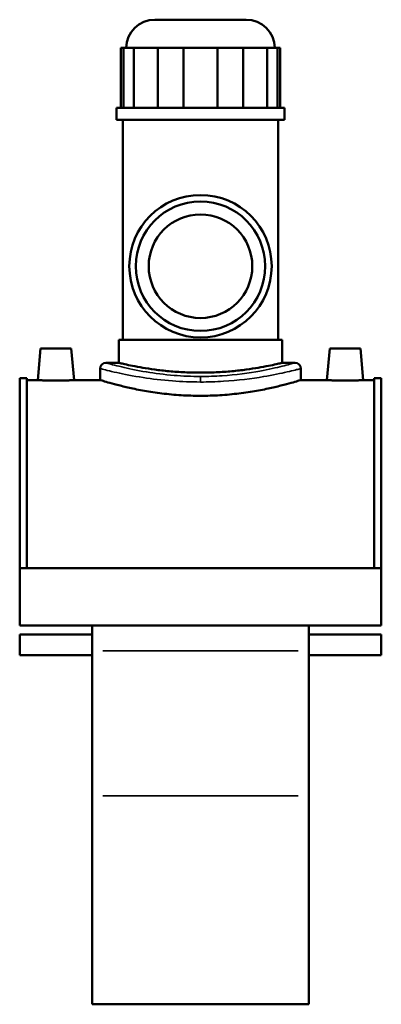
# Model space of a CAD drawing. Header units: millimetres. Extents: x -117 to 1361, y -131 to 1592.
# Tile 7 of 8: x 965 to 1141, y 279 to 759. Entities that reach past the tile are written whole.
import ezdxf

# ---------------------------------------------------------------- set-up
doc = ezdxf.new("R2010")
doc.units = ezdxf.units.MM
doc.layers.add('Visible (ANSI)', color=7, linetype='Continuous', lineweight=50)
doc.layers.add('Visible Narrow (ANSI)', color=7, linetype='Continuous', lineweight=35)

msp = doc.modelspace()

# ---------------------------------------------------------------- linework, layer by layer
at = {"layer": 'Visible (ANSI)'}
for p, q in [((1030.53, 758.53), (1074.99, 758.53)), ((1013.98, 744.88), (1015.22, 744.88)), ((1013.98, 744.88), (1013.98, 715.63)), ((1020.39, 744.88), (1015.22, 744.88)), ((1015.22, 744.88), (1015.22, 715.63)), ((1020.39, 715.63), (1020.39, 744.88)), ((1020.39, 744.88), (1032.04, 744.88)), ((1044.51, 744.88), (1032.04, 744.88)), ((1032.04, 744.88), (1032.04, 715.63)), ((1044.51, 715.63), (1044.51, 744.88)), ((1044.51, 744.88), (1061, 744.88)), ((1073.47, 744.88), (1061, 744.88)), ((1061, 744.88), (1061, 715.63)), ((1073.47, 715.63), (1073.47, 744.88)), ((1073.47, 744.88), (1085.13, 744.88)), ((1090.29, 744.88), (1085.13, 744.88)), ((1085.13, 744.88), (1085.13, 715.63)), ((1090.29, 715.63), (1090.29, 744.88)), ((1090.29, 744.88), (1091.53, 744.88)), ((1091.53, 744.88), (1091.53, 715.63)), ((1093.71, 715.63), (1011.81, 715.63)), ((1011.81, 709.78), (1011.81, 715.63)), ((1093.71, 709.78), (1093.71, 715.63)), ((1093.71, 709.78), (1011.81, 709.78)), ((1014.96, 602.68), (1014.96, 709.78)), ((1090.56, 602.68), (1090.56, 709.78)), ((1092.56, 602.68), (1012.96, 602.68)), ((1012.96, 591.53), (1012.96, 602.68)), ((1092.56, 591.53), (1092.56, 602.68)), ((974.86, 598.53), (973.51, 583.13)), ((989.86, 598.53), (974.86, 598.53)), ((989.86, 598.53), (991.2, 583.13)), ((1115.66, 598.53), (1114.31, 583.13)), ((1115.66, 598.53), (1130.66, 598.53)), ((1130.66, 598.53), (1132, 583.13)), ((1006.73, 591.53), (1012.96, 591.53)), ((1092.56, 591.53), (1098.78, 591.53)), ((1003.93, 588.73), (1003.93, 583.13)), ((1101.58, 588.73), (1101.58, 583.13)), ((964.76, 491.63), (964.76, 584.13)), ((964.76, 584.13), (968.28, 584.13)), ((968.28, 491.63), (968.28, 584.13)), ((973.51, 583.13), (968.28, 583.13)), ((1003.93, 583.13), (991.2, 583.13)), ((1114.31, 583.13), (1101.58, 583.13)), ((1137.24, 583.13), (1132, 583.13)), ((1137.24, 491.63), (1137.24, 584.13)), ((1137.24, 584.13), (1140.76, 584.13)), ((1140.76, 491.63), (1140.76, 584.13)), ((964.76, 491.63), (964.76, 463.63)), ((1140.76, 491.63), (964.76, 491.63)), ((1140.76, 463.63), (1140.76, 491.63)), ((999.96, 463.63), (964.76, 463.63)), ((999.96, 463.71), (999.96, 451.43)), ((1105.56, 463.71), (999.96, 463.71)), ((1105.56, 451.43), (1105.56, 463.71)), ((1140.76, 463.63), (1105.56, 463.63)), ((964.76, 459.24), (964.76, 449.24)), ((999.96, 459.24), (964.76, 459.24)), ((1140.76, 459.24), (1105.56, 459.24)), ((1140.76, 449.24), (1140.76, 459.24)), ((999.96, 380.82), (999.96, 451.43)), ((1105.56, 451.43), (1105.56, 380.82)), ((999.96, 449.24), (964.76, 449.24)), ((1140.76, 449.24), (1105.56, 449.24)), ((999.96, 380.82), (999.96, 279.33)), ((1105.56, 279.33), (1105.56, 380.82)), ((1105.56, 279.33), (999.96, 279.33))]:
    msp.add_line(p, q, dxfattribs=at)
for radius in [34.65, 31.5, 25.2]:
    msp.add_circle((1052.76, 638.53), radius, dxfattribs=at)
for centre, radius, start, end in [((1030.53, 744.53), 14, 90, 178.5675), ((1074.99, 744.53), 14, 1.4325, 90), ((1006.73, 588.73), 2.8, 90, 180), ((1098.78, 588.73), 2.8, 0, 90)]:
    msp.add_arc(centre, radius, start, end, dxfattribs=at)
for points, knots in [([(1052.76, 586.74), (1050.25, 586.74), (1047.66, 586.8), (1042.51, 587.05), (1039.95, 587.23), (1035.05, 587.68), (1032.7, 587.96), (1028.37, 588.54), (1026.38, 588.85), (1022.85, 589.45), (1021.2, 589.76), (1018.28, 590.34), (1017.01, 590.61), (1014.98, 591.06), (1014.21, 591.23), (1013.2, 591.47), (1012.96, 591.53), (1012.96, 591.53)], [0, 0, 0, 0, 0.752739, 0.752739, 1.505479, 1.505479, 2.258218, 2.258218, 3.010957, 3.010957, 3.763612, 3.763612, 4.516267, 4.516267, 5.268922, 5.268922, 6.021577, 6.021577, 6.021577, 6.021577]), ([(1092.56, 591.53), (1092.56, 591.53), (1092.32, 591.47), (1091.3, 591.23), (1090.53, 591.06), (1088.5, 590.61), (1087.24, 590.34), (1084.32, 589.76), (1082.66, 589.45), (1079.14, 588.85), (1077.15, 588.54), (1072.81, 587.96), (1070.46, 587.68), (1065.56, 587.23), (1063.01, 587.05), (1057.86, 586.8), (1055.27, 586.74), (1052.76, 586.74)], [18.06473, 18.06473, 18.06473, 18.06473, 18.817385, 18.817385, 19.57004, 19.57004, 20.322695, 20.322695, 21.07535, 21.07535, 21.828089, 21.828089, 22.580829, 22.580829, 23.333568, 23.333568, 24.086307, 24.086307, 24.086307, 24.086307]), ([(982.36, 582.88), (981.24, 582.88), (980.06, 582.89), (977.88, 582.94), (976.88, 582.97), (975.31, 583.04), (974.63, 583.07), (973.73, 583.11), (973.51, 583.13), (973.51, 583.13)], [2.669978, 2.669978, 2.669978, 2.669978, 3.003818, 3.003818, 3.337658, 3.337658, 3.671313, 3.671313, 4.004967, 4.004967, 4.004967, 4.004967]), ([(991.2, 583.13), (991.2, 583.13), (990.98, 583.11), (990.08, 583.07), (989.4, 583.04), (987.83, 582.97), (986.84, 582.94), (984.66, 582.89), (983.47, 582.88), (982.36, 582.88)], [6.674945, 6.674945, 6.674945, 6.674945, 7.008599, 7.008599, 7.342254, 7.342254, 7.676094, 7.676094, 8.009934, 8.009934, 8.009934, 8.009934]), ([(1052.76, 575.48), (1049.67, 575.48), (1046.48, 575.57), (1040.16, 575.96), (1037.02, 576.26), (1031.01, 576.99), (1028.14, 577.43), (1022.83, 578.37), (1020.39, 578.87), (1016.08, 579.83), (1014.05, 580.32), (1010.47, 581.24), (1008.92, 581.67), (1006.42, 582.38), (1005.48, 582.66), (1004.23, 583.04), (1003.93, 583.13), (1003.93, 583.13)], [0, 0, 0, 0, 0.926181, 0.926181, 1.852362, 1.852362, 2.778543, 2.778543, 3.704724, 3.704724, 4.630606, 4.630606, 5.556487, 5.556487, 6.482369, 6.482369, 7.408251, 7.408251, 7.408251, 7.408251]), ([(1101.58, 583.13), (1101.58, 583.13), (1101.29, 583.04), (1100.04, 582.66), (1099.09, 582.38), (1096.59, 581.67), (1095.04, 581.24), (1091.46, 580.32), (1089.44, 579.83), (1085.13, 578.87), (1082.69, 578.37), (1077.38, 577.43), (1074.5, 576.99), (1068.49, 576.26), (1065.35, 575.96), (1059.03, 575.57), (1055.84, 575.48), (1052.76, 575.48)], [22.224752, 22.224752, 22.224752, 22.224752, 23.150633, 23.150633, 24.076515, 24.076515, 25.002397, 25.002397, 25.928278, 25.928278, 26.854459, 26.854459, 27.78064, 27.78064, 28.706821, 28.706821, 29.633002, 29.633002, 29.633002, 29.633002]), ([(1123.16, 582.88), (1122.04, 582.88), (1120.86, 582.89), (1118.68, 582.94), (1117.68, 582.97), (1116.11, 583.04), (1115.43, 583.07), (1114.53, 583.11), (1114.31, 583.13), (1114.31, 583.13)], [0, 0, 0, 0, 0.33384, 0.33384, 0.66768, 0.66768, 1.001335, 1.001335, 1.334989, 1.334989, 1.334989, 1.334989]), ([(1132, 583.13), (1132, 583.13), (1131.78, 583.11), (1130.88, 583.07), (1130.2, 583.04), (1128.63, 582.97), (1127.64, 582.94), (1125.46, 582.89), (1124.27, 582.88), (1123.16, 582.88)], [4.004967, 4.004967, 4.004967, 4.004967, 4.338621, 4.338621, 4.672276, 4.672276, 5.006116, 5.006116, 5.339956, 5.339956, 5.339956, 5.339956])]:
    msp.add_open_spline(points, degree=3, knots=knots, dxfattribs=at)
at = {"layer": 'Visible Narrow (ANSI)'}
for p, q in [((1052.76, 584.82), (1052.76, 582.37)), ((1005.24, 451.43), (1100.28, 451.43)), ((1100.28, 380.82), (1005.24, 380.82))]:
    msp.add_line(p, q, dxfattribs=at)
for points, knots in [([(1052.76, 584.88), (1048.41, 584.88), (1044.07, 585.06), (1035.1, 585.8), (1030.55, 586.4), (1021.74, 587.86), (1017.64, 588.75), (1010.91, 590.36), (1008.48, 591.04), (1006.96, 591.46), (1006.73, 591.53), (1006.73, 591.53)], [14.806007, 14.806007, 14.806007, 14.806007, 16.134614, 16.134614, 17.667345, 17.667345, 19.44626, 19.44626, 21.410882, 21.410882, 22.208996, 22.208996, 22.208996, 22.208996]), ([(1098.78, 591.53), (1098.78, 591.53), (1098.62, 591.48), (1097.44, 591.15), (1095.43, 590.58), (1089.64, 589.15), (1085.98, 588.32), (1076.34, 586.56), (1070.01, 585.68), (1059.84, 585), (1056.3, 584.88), (1052.76, 584.88)], [37.01499, 37.01499, 37.01499, 37.01499, 37.695479, 37.695479, 39.512556, 39.512556, 41.218139, 41.218139, 43.335813, 43.335813, 44.41802, 44.41802, 44.41802, 44.41802]), ([(1003.93, 588.73), (1003.93, 588.73), (1004.17, 588.66), (1005.79, 588.24), (1008.36, 587.58), (1015.5, 586), (1019.85, 585.12), (1029.2, 583.68), (1034.03, 583.09), (1043.54, 582.37), (1048.15, 582.19), (1052.76, 582.19)], [-22.208996, -22.208996, -22.208996, -22.208996, -21.410882, -21.410882, -19.44626, -19.44626, -17.667345, -17.667345, -16.134614, -16.134614, -14.806007, -14.806007, -14.806007, -14.806007]), ([(1052.76, 582.19), (1056.51, 582.19), (1060.27, 582.31), (1071.06, 582.98), (1077.77, 583.84), (1088, 585.57), (1091.88, 586.39), (1098.03, 587.8), (1100.16, 588.36), (1101.41, 588.68), (1101.58, 588.73), (1101.58, 588.73)], [-44.41802, -44.41802, -44.41802, -44.41802, -43.335813, -43.335813, -41.218139, -41.218139, -39.512556, -39.512556, -37.695479, -37.695479, -37.01499, -37.01499, -37.01499, -37.01499])]:
    msp.add_open_spline(points, degree=3, knots=knots, dxfattribs=at)

doc.saveas('drawing.dxf')
